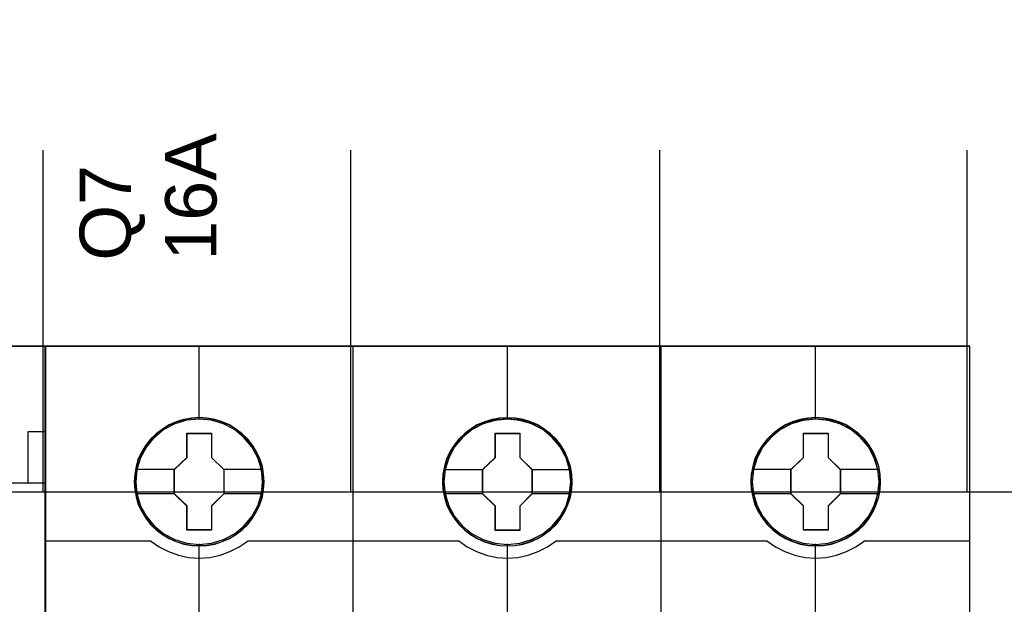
# Model space of a CAD drawing. Extents: x -631805 to -376315, y -40155 to 84873.
# Tile 34 of 256: x -614658 to -614083, y -34621 to -34279. Entities that reach past the tile are written whole.
import ezdxf

# ---------------------------------------------------------------- set-up
doc = ezdxf.new("R2010")
doc.units = 0
doc.header["$MEASUREMENT"] = 0
doc.layers.get('0').update_dxf_attribs({"color": 252})
doc.layers.add('45', color=8, linetype='Continuous')
doc.layers.add('50', color=7, linetype='Continuous')
doc.styles.get("Standard").update_dxf_attribs({"font": 'arial.ttf', "bigfont": 'BIGFONT.SHX'})

# ---------------------------------------------------------------- blocks, each defined once
blk = doc.blocks.new('*U1055')
at = {"layer": '50', "color": 7}
for points in [[(509.985212, -443.001536), (509.985212, -477.51456), (834.016113, -477.51456)], [(509.985212, -443.001536), (509.985212, -477.51456), (834.016113, -477.51456)], [(545.872295, -477.55693), (545.872295, -457.544965)], [(563.848974, -477.55693), (563.848974, -457.544965)], [(581.907835, -477.55693), (581.907835, -457.544965)], [(599.863306, -477.55693), (599.863306, -457.544965)]]:
    blk.add_lwpolyline(points, dxfattribs=at)
blk = doc.blocks.new('*U1057')
at = {"layer": '45', "color": 7}
for points in [[(527.997408, -468.984913), (546.002195, -468.984913), (546.002195, -468.984913), (546.002195, -552.014574), (546.002195, -552.014574), (527.997408, -552.014574), (527.997408, -552.014574), (509.998467, -552.014574), (509.998467, -552.014574), (509.998467, -468.984913), (509.998467, -468.984913), (527.997408, -468.984913), (527.997408, -468.984913)], [(527.997408, -468.99021), (545.996893, -468.99021), (545.996893, -552.009278), (527.997408, -552.009278), (510.003769, -552.009278), (510.003769, -468.99021), (527.997408, -468.99021)]]:
    blk.add_lwpolyline(points, close=True, dxfattribs=at)
for points in [[(544.994801, -477.006118), (544.994801, -473.987243)], [(544.994801, -473.987243), (546.002195, -473.987243)], [(527.991053, -476.990229), (546.002195, -476.990229)]]:
    blk.add_lwpolyline(points, dxfattribs=at)
blk = doc.blocks.new('*U1058')
at = {"layer": '45', "color": 7}
for points in [[(563.994078, -468.998154), (545.970383, -468.998154), (545.970383, -551.066542), (563.994078, -551.066542), (582.006626, -551.066542), (600.030321, -551.066542), (600.030321, -468.998154), (582.006626, -468.998154), (563.994078, -468.998154)], [(558.777541, -476.924026), (558.755159, -476.470835), (558.68242, -476.023171), (558.525751, -475.592087), (558.3467, -475.177584), (558.111697, -474.785187), (557.83193, -474.437004), (557.501806, -474.116454), (557.132514, -473.840119), (556.763222, -473.596943), (556.332382, -473.414562), (555.901541, -473.287447), (555.442724, -473.204546), (554.989503, -473.176913), (554.530686, -473.204546), (554.088655, -473.287447), (553.641028, -473.414562), (553.226974, -473.596943), (552.835301, -473.840119), (552.4772, -474.116454), (552.14148, -474.437004), (551.872904, -474.785187), (551.632305, -475.177584), (551.430873, -475.592087), (551.313371, -476.023171), (551.223846, -476.470835), (551.190274, -476.924026), (551.223846, -477.371689), (551.313371, -477.8083), (551.430873, -478.24491), (551.632305, -478.659414), (551.872904, -479.046284), (552.14148, -479.411047), (552.4772, -479.731597), (552.835301, -480.007932), (553.226974, -480.240054), (553.641028, -480.422436), (554.088655, -480.560604), (554.530686, -480.649031), (554.989503, -480.671138), (555.442724, -480.649031), (555.901541, -480.560604), (556.332382, -480.422436), (556.763222, -480.240054), (557.132514, -480.007932), (557.501806, -479.731597), (557.83193, -479.411047), (558.111697, -479.046284), (558.3467, -478.659414), (558.525751, -478.24491), (558.68242, -477.8083), (558.755159, -477.371689), (558.777541, -476.924026)], [(558.777541, -476.924026), (558.755159, -476.470835), (558.68242, -476.023171), (558.525751, -475.592087), (558.3467, -475.177584), (558.111697, -474.785187), (557.83193, -474.437004), (557.501806, -474.116454), (557.132514, -473.840119), (556.763222, -473.596943), (556.332382, -473.414562), (555.901541, -473.287447), (555.442724, -473.204546), (554.989503, -473.176913), (554.530686, -473.204546), (554.088655, -473.287447), (553.641028, -473.414562), (553.226974, -473.596943), (552.835301, -473.840119), (552.4772, -474.116454), (552.14148, -474.437004), (551.872904, -474.785187), (551.632305, -475.177584), (551.430873, -475.592087), (551.313371, -476.023171), (551.223846, -476.470835), (551.190274, -476.924026), (551.223846, -477.371689), (551.313371, -477.8083), (551.430873, -478.24491), (551.632305, -478.659414), (551.872904, -479.046284), (552.14148, -479.411047), (552.4772, -479.731597), (552.835301, -480.007932), (553.226974, -480.240054), (553.641028, -480.422436), (554.088655, -480.560604), (554.530686, -480.649031), (554.989503, -480.671138), (555.442724, -480.649031), (555.901541, -480.560604), (556.332382, -480.422436), (556.763222, -480.240054), (557.132514, -480.007932), (557.501806, -479.731597), (557.83193, -479.411047), (558.111697, -479.046284), (558.3467, -478.659414), (558.525751, -478.24491), (558.68242, -477.8083), (558.755159, -477.371689), (558.777541, -476.924026)], [(576.788683, -476.929322), (576.766301, -476.476131), (576.693559, -476.028467), (576.536884, -475.597384), (576.357826, -475.18288), (576.122813, -474.790483), (575.843036, -474.4423), (575.512899, -474.121751), (575.149188, -473.839888), (574.774287, -473.602239), (574.34343, -473.419858), (573.912573, -473.292743), (573.453738, -473.209843), (573.000499, -473.182209), (572.54726, -473.209843), (572.099616, -473.292743), (571.651972, -473.419858), (571.237902, -473.602239), (570.846214, -473.839888), (570.488099, -474.121751), (570.152366, -474.4423), (569.889375, -474.790483), (569.643171, -475.18288), (569.447327, -475.597384), (569.324225, -476.028467), (569.234696, -476.476131), (569.206719, -476.929322), (569.234696, -477.376986), (569.324225, -477.813596), (569.447327, -478.250207), (569.643171, -478.66471), (569.889375, -479.05158), (570.152366, -479.416344), (570.488099, -479.736893), (570.846214, -480.013229), (571.237902, -480.245351), (571.651972, -480.427732), (572.099616, -480.5659), (572.54726, -480.654328), (573.000499, -480.676434), (573.453738, -480.654328), (573.912573, -480.5659), (574.34343, -480.427732), (574.774287, -480.245351), (575.149188, -480.013229), (575.512899, -479.736893), (575.843036, -479.416344), (576.122813, -479.05158), (576.357826, -478.66471), (576.536884, -478.250207), (576.693559, -477.813596), (576.766301, -477.376986), (576.788683, -476.929322)], [(576.788683, -476.929322), (576.766301, -476.476131), (576.693559, -476.028467), (576.536884, -475.597384), (576.357826, -475.18288), (576.122813, -474.790483), (575.843036, -474.4423), (575.512899, -474.121751), (575.149188, -473.839888), (574.774287, -473.602239), (574.34343, -473.419858), (573.912573, -473.292743), (573.453738, -473.209843), (573.000499, -473.182209), (572.54726, -473.209843), (572.099616, -473.292743), (571.651972, -473.419858), (571.237902, -473.602239), (570.846214, -473.839888), (570.488099, -474.121751), (570.152366, -474.4423), (569.889375, -474.790483), (569.643171, -475.18288), (569.447327, -475.597384), (569.324225, -476.028467), (569.234696, -476.476131), (569.206719, -476.929322), (569.234696, -477.376986), (569.324225, -477.813596), (569.447327, -478.250207), (569.643171, -478.66471), (569.889375, -479.05158), (570.152366, -479.416344), (570.488099, -479.736893), (570.846214, -480.013229), (571.237902, -480.245351), (571.651972, -480.427732), (572.099616, -480.5659), (572.54726, -480.654328), (573.000499, -480.676434), (573.453738, -480.654328), (573.912573, -480.5659), (574.34343, -480.427732), (574.774287, -480.245351), (575.149188, -480.013229), (575.512899, -479.736893), (575.843036, -479.416344), (576.122813, -479.05158), (576.357826, -478.66471), (576.536884, -478.250207), (576.693559, -477.813596), (576.766301, -477.376986), (576.788683, -476.929322)], [(576.772777, -476.930646), (576.750489, -476.479537), (576.678052, -476.03393), (576.522034, -475.604826), (576.343728, -475.192227), (576.109701, -474.801632), (575.831098, -474.455049), (575.502346, -474.135972), (575.140161, -473.855404), (574.766833, -473.618847), (574.337783, -473.437303), (573.908734, -473.310773), (573.451825, -473.228253), (573.000487, -473.200746), (572.54915, -473.228253), (572.103384, -473.310773), (571.657619, -473.437303), (571.245286, -473.618847), (570.855241, -473.855404), (570.498629, -474.135972), (570.164304, -474.455049), (569.902417, -474.801632), (569.657246, -475.192227), (569.462224, -475.604826), (569.339638, -476.03393), (569.250485, -476.479537), (569.222625, -476.930646), (569.250485, -477.376253), (569.339638, -477.810858), (569.462224, -478.245463), (569.657246, -478.658063), (569.902417, -479.043156), (570.164304, -479.406243), (570.498629, -479.72532), (570.855241, -480.000386), (571.245286, -480.231442), (571.657619, -480.412986), (572.103384, -480.550519), (572.54915, -480.63854), (573.000487, -480.660546), (573.451825, -480.63854), (573.908734, -480.550519), (574.337783, -480.412986), (574.766833, -480.231442), (575.140161, -480.000386), (575.502346, -479.72532), (575.831098, -479.406243), (576.109701, -479.043156), (576.343728, -478.658063), (576.522034, -478.245463), (576.678052, -477.810858), (576.750489, -477.376253), (576.772777, -476.930646)], [(594.805128, -476.924026), (594.782747, -476.470835), (594.710007, -476.023171), (594.553338, -475.592087), (594.374288, -475.177584), (594.139284, -474.785187), (593.859517, -474.437004), (593.529393, -474.116454), (593.160101, -473.840119), (592.790809, -473.596943), (592.359969, -473.414562), (591.929129, -473.287447), (591.470312, -473.204546), (591.01709, -473.176913), (590.558273, -473.204546), (590.116242, -473.287447), (589.668616, -473.414562), (589.254561, -473.596943), (588.862888, -473.840119), (588.504787, -474.116454), (588.169067, -474.437004), (587.906087, -474.785187), (587.659892, -475.177584), (587.458461, -475.592087), (587.340959, -476.023171), (587.251433, -476.470835), (587.217861, -476.924026), (587.251433, -477.371689), (587.340959, -477.8083), (587.458461, -478.24491), (587.659892, -478.659414), (587.906087, -479.046284), (588.169067, -479.411047), (588.504787, -479.731597), (588.862888, -480.007932), (589.254561, -480.240054), (589.668616, -480.422436), (590.116242, -480.560604), (590.558273, -480.649031), (591.01709, -480.671138), (591.470312, -480.649031), (591.929129, -480.560604), (592.359969, -480.422436), (592.790809, -480.240054), (593.160101, -480.007932), (593.529393, -479.731597), (593.859517, -479.411047), (594.139284, -479.046284), (594.374288, -478.659414), (594.553338, -478.24491), (594.710007, -477.8083), (594.782747, -477.371689), (594.805128, -476.924026)], [(594.805128, -476.924026), (594.782747, -476.470835), (594.710007, -476.023171), (594.553338, -475.592087), (594.374288, -475.177584), (594.139284, -474.785187), (593.859517, -474.437004), (593.529393, -474.116454), (593.160101, -473.840119), (592.790809, -473.596943), (592.359969, -473.414562), (591.929129, -473.287447), (591.470312, -473.204546), (591.01709, -473.176913), (590.558273, -473.204546), (590.116242, -473.287447), (589.668616, -473.414562), (589.254561, -473.596943), (588.862888, -473.840119), (588.504787, -474.116454), (588.169067, -474.437004), (587.906087, -474.785187), (587.659892, -475.177584), (587.458461, -475.592087), (587.340959, -476.023171), (587.251433, -476.470835), (587.217861, -476.924026), (587.251433, -477.371689), (587.340959, -477.8083), (587.458461, -478.24491), (587.659892, -478.659414), (587.906087, -479.046284), (588.169067, -479.411047), (588.504787, -479.731597), (588.862888, -480.007932), (589.254561, -480.240054), (589.668616, -480.422436), (590.116242, -480.560604), (590.558273, -480.649031), (591.01709, -480.671138), (591.470312, -480.649031), (591.929129, -480.560604), (592.359969, -480.422436), (592.790809, -480.240054), (593.160101, -480.007932), (593.529393, -479.731597), (593.859517, -479.411047), (594.139284, -479.046284), (594.374288, -478.659414), (594.553338, -478.24491), (594.710007, -477.8083), (594.782747, -477.371689), (594.805128, -476.924026)], [(594.789222, -476.92535), (594.766934, -476.474241), (594.6945, -476.028633), (594.538488, -475.59953), (594.360188, -475.18693), (594.126169, -474.796336), (593.847576, -474.449752), (593.518836, -474.130675), (593.151092, -473.855609), (592.783349, -473.613551), (592.354315, -473.432007), (591.925281, -473.305476), (591.468388, -473.222956), (591.017067, -473.19545), (590.560173, -473.222956), (590.119996, -473.305476), (589.674246, -473.432007), (589.261928, -473.613551), (588.871897, -473.855609), (588.515297, -474.130675), (588.180985, -474.449752), (587.919107, -474.796336), (587.673945, -475.18693), (587.473358, -475.59953), (587.356349, -476.028633), (587.267199, -476.474241), (587.233768, -476.92535), (587.267199, -477.370957), (587.356349, -477.805562), (587.473358, -478.240167), (587.673945, -478.652766), (587.919107, -479.037859), (588.180985, -479.400947), (588.515297, -479.720024), (588.871897, -479.99509), (589.261928, -480.226146), (589.674246, -480.40769), (590.119996, -480.545223), (590.560173, -480.633244), (591.017067, -480.655249), (591.468388, -480.633244), (591.925281, -480.545223), (592.354315, -480.40769), (592.783349, -480.226146), (593.151092, -479.99509), (593.518836, -479.720024), (593.847576, -479.400947), (594.126169, -479.037859), (594.360188, -478.652766), (594.538488, -478.240167), (594.6945, -477.805562), (594.766934, -477.370957), (594.789222, -476.92535)], [(554.272194, -474.079927), (555.715182, -474.079927), (555.715182, -475.496561), (556.436675, -476.204878), (556.436675, -477.627046), (555.715182, -478.346431), (555.715182, -479.757531), (554.272194, -479.757531), (554.272194, -478.346431), (553.53379, -477.627046), (553.53379, -476.204878), (554.272194, -475.496561), (554.272194, -474.079927)], [(554.272194, -474.079927), (555.715182, -474.079927), (555.715182, -474.079927), (555.715182, -475.496561), (555.715182, -475.496561), (556.436675, -476.204878), (556.436675, -476.204878), (556.436675, -477.627046), (556.436675, -477.627046), (555.715182, -478.346431), (555.715182, -478.346431), (555.715182, -479.757531), (555.715182, -479.757531), (554.272194, -479.757531), (554.272194, -479.757531), (554.272194, -478.346431), (554.272194, -478.346431), (553.53379, -477.627046), (553.53379, -477.627046), (553.53379, -476.204878), (553.53379, -476.204878), (554.272194, -475.496561), (554.272194, -475.496561), (554.272194, -474.079927), (554.272194, -474.079927)], [(554.280008, -474.095816), (555.707182, -474.095816), (555.707182, -475.504521), (556.420769, -476.208874), (556.420769, -477.623082), (555.707182, -478.33844), (555.707182, -479.741642), (554.280008, -479.741642), (554.280008, -478.33844), (553.549697, -477.623082), (553.549697, -476.208874), (554.280008, -475.504521), (554.280008, -474.095816)], [(572.2894, -474.079927), (573.733874, -474.079927), (573.733874, -475.502036), (574.450469, -476.210323), (574.450469, -477.632432), (573.733874, -478.351786), (573.733874, -479.762828), (572.2894, -479.762828), (572.2894, -478.351786), (571.550235, -477.632432), (571.550235, -476.210323), (572.2894, -475.502036), (572.2894, -474.079927)], [(572.2894, -474.079927), (573.733874, -474.079927), (573.733874, -474.079927), (573.733874, -475.502036), (573.733874, -475.502036), (574.450469, -476.210323), (574.450469, -476.210323), (574.450469, -477.632432), (574.450469, -477.632432), (573.733874, -478.351786), (573.733874, -478.351786), (573.733874, -479.762828), (573.733874, -479.762828), (572.2894, -479.762828), (572.2894, -479.762828), (572.2894, -478.351786), (572.2894, -478.351786), (571.550235, -477.632432), (571.550235, -477.632432), (571.550235, -476.210323), (571.550235, -476.210323), (572.2894, -475.502036), (572.2894, -475.502036), (572.2894, -474.079927), (572.2894, -474.079927)], [(572.298498, -474.095816), (573.724487, -474.095816), (573.724487, -475.509972), (574.431912, -476.214299), (574.431912, -477.628456), (573.724487, -478.343788), (573.724487, -479.746939), (572.298498, -479.746939), (572.298498, -478.343788), (571.568792, -477.628456), (571.568792, -476.214299), (572.298498, -475.509972), (572.298498, -474.095816)], [(590.302183, -474.079927), (591.745337, -474.079927), (591.745337, -475.496561), (592.466914, -476.204878), (592.466914, -477.627046), (591.745337, -478.346431), (591.745337, -479.757531), (590.302183, -479.757531), (590.302183, -478.346431), (589.569331, -477.627046), (589.569331, -476.204878), (590.302183, -475.496561), (590.302183, -474.079927)], [(590.302183, -474.079927), (591.745337, -474.079927), (591.745337, -474.079927), (591.745337, -475.496561), (591.745337, -475.496561), (592.466914, -476.204878), (592.466914, -476.204878), (592.466914, -477.627046), (592.466914, -477.627046), (591.745337, -478.346431), (591.745337, -478.346431), (591.745337, -479.757531), (591.745337, -479.757531), (590.302183, -479.757531), (590.302183, -479.757531), (590.302183, -478.346431), (590.302183, -478.346431), (589.569331, -477.627046), (589.569331, -477.627046), (589.569331, -476.204878), (589.569331, -476.204878), (590.302183, -475.496561), (590.302183, -475.496561), (590.302183, -474.079927), (590.302183, -474.079927)], [(590.310043, -474.095816), (591.737353, -474.095816), (591.737353, -475.504521), (592.451008, -476.208874), (592.451008, -477.623082), (591.737353, -478.33844), (591.737353, -479.741642), (590.310043, -479.741642), (590.310043, -478.33844), (589.585237, -477.623082), (589.585237, -476.208874), (590.310043, -475.504521), (590.310043, -474.095816)]]:
    blk.add_lwpolyline(points, close=True, dxfattribs=at)
at = {"layer": '45', "color": 139}
for points in [[(563.994078, -468.998154), (545.970383, -468.998154), (545.970383, -551.066542), (563.994078, -551.066542), (582.006626, -551.066542), (600.030321, -551.066542), (600.030321, -468.998154), (582.006626, -468.998154), (563.994078, -468.998154)], [(563.999378, -469.014043), (545.986289, -469.014043), (545.986289, -551.048005), (563.999378, -551.048005), (582.001326, -551.048005), (600.014415, -551.048005), (600.014415, -469.014043), (582.001326, -469.014043), (563.999378, -469.014043)], [(558.692708, -476.919938), (558.619957, -476.201544), (558.412898, -475.516306), (558.071531, -474.880804), (557.612643, -474.322666), (557.047428, -473.875052), (556.403867, -473.537959), (555.704343, -473.327967), (554.982435, -473.261653), (554.260527, -473.327967), (553.572195, -473.537959), (552.928634, -473.875052), (552.363419, -474.322666), (551.904531, -474.880804), (551.563164, -475.516306), (551.344912, -476.201544), (551.277758, -476.919938), (551.344912, -477.632807), (551.563164, -478.323571), (551.904531, -478.948021), (552.363419, -479.506158), (552.928634, -479.959299), (553.572195, -480.296392), (554.260527, -480.51191), (554.982435, -480.58375), (555.704343, -480.51191), (556.403867, -480.296392), (557.047428, -479.959299), (557.612643, -479.506158), (558.071531, -478.948021), (558.412898, -478.323571), (558.619957, -477.632807), (558.692708, -476.919938)], [(558.69801, -476.919938), (558.625262, -476.201544), (558.418211, -475.516306), (558.071261, -474.88633), (557.606796, -474.328193), (557.052796, -473.875052), (556.409259, -473.543485), (555.709764, -473.327967), (554.987884, -473.261653), (554.266004, -473.327967), (553.566508, -473.543485), (552.928568, -473.875052), (552.368972, -474.328193), (551.89891, -474.88633), (551.557557, -475.516306), (551.350506, -476.201544), (551.277758, -476.919938), (551.350506, -477.632807), (551.557557, -478.323571), (551.89891, -478.953547), (552.368972, -479.511684), (552.928568, -479.964825), (553.566508, -480.301918), (554.266004, -480.51191), (554.987884, -480.58375), (555.709764, -480.51191), (556.409259, -480.301918), (557.052796, -479.964825), (557.606796, -479.511684), (558.071261, -478.953547), (558.418211, -478.323571), (558.625262, -477.632807), (558.69801, -476.919938)], [(576.711803, -476.919938), (576.633432, -476.201544), (576.426307, -475.516306), (576.084831, -474.88633), (575.625798, -474.328193), (575.060403, -473.875052), (574.416637, -473.543485), (573.72249, -473.327967), (572.994754, -473.261653), (572.272617, -473.327967), (571.584067, -473.543485), (570.940301, -473.875052), (570.374906, -474.328193), (569.915873, -474.88633), (569.574397, -475.516306), (569.361674, -476.201544), (569.288901, -476.919938), (569.361674, -477.632807), (569.574397, -478.323571), (569.915873, -478.953547), (570.374906, -479.511684), (570.940301, -479.964825), (571.584067, -480.301918), (572.272617, -480.51191), (572.994754, -480.58375), (573.72249, -480.51191), (574.416637, -480.301918), (575.060403, -479.964825), (575.625798, -479.511684), (576.084831, -478.953547), (576.426307, -478.323571), (576.633432, -477.632807), (576.711803, -476.919938)], [(576.711803, -476.925235), (576.63903, -476.20684), (576.431905, -475.521603), (576.084831, -474.8861), (575.6202, -474.327963), (575.066001, -473.874822), (574.422235, -473.543255), (573.72249, -473.333263), (573.000352, -473.26695), (572.278215, -473.333263), (571.578469, -473.543255), (570.940301, -473.874822), (570.380504, -474.327963), (569.915873, -474.8861), (569.568799, -475.521603), (569.361674, -476.20684), (569.288901, -476.925235), (569.361674, -477.638103), (569.568799, -478.328867), (569.915873, -478.953317), (570.380504, -479.511454), (570.940301, -479.964596), (571.578469, -480.301688), (572.278215, -480.517207), (573.000352, -480.589046), (573.72249, -480.517207), (574.422235, -480.301688), (575.066001, -479.964596), (575.6202, -479.511454), (576.084831, -478.953317), (576.431905, -478.328867), (576.63903, -477.638103), (576.711803, -476.925235)], [(594.722946, -476.925235), (594.650198, -476.20684), (594.443148, -475.521603), (594.101794, -474.8861), (593.631733, -474.327963), (593.077732, -473.874822), (592.434196, -473.543255), (591.7347, -473.333263), (591.01282, -473.26695), (590.290941, -473.333263), (589.591445, -473.543255), (588.953505, -473.874822), (588.393908, -474.327963), (587.929443, -474.8861), (587.582493, -475.521603), (587.375442, -476.20684), (587.302695, -476.925235), (587.375442, -477.638103), (587.582493, -478.328867), (587.929443, -478.953317), (588.393908, -479.511454), (588.953505, -479.964596), (589.591445, -480.301688), (590.290941, -480.517207), (591.01282, -480.589046), (591.7347, -480.517207), (592.434196, -480.301688), (593.077732, -479.964596), (593.631733, -479.511454), (594.101794, -478.953317), (594.443148, -478.328867), (594.650198, -477.638103), (594.722946, -476.925235)], [(594.722946, -476.919938), (594.644599, -476.201544), (594.43754, -475.516306), (594.096173, -474.88633), (593.637285, -474.328193), (593.07207, -473.875052), (592.428509, -473.543485), (591.734581, -473.327967), (591.012673, -473.261653), (590.285169, -473.327967), (589.596838, -473.543485), (588.953276, -473.875052), (588.388061, -474.328193), (587.929173, -474.88633), (587.587806, -475.516306), (587.375151, -476.201544), (587.307997, -476.919938), (587.375151, -477.632807), (587.587806, -478.323571), (587.929173, -478.953547), (588.388061, -479.511684), (588.953276, -479.964825), (589.596838, -480.301918), (590.285169, -480.51191), (591.012673, -480.58375), (591.734581, -480.51191), (592.428509, -480.301918), (593.07207, -479.964825), (593.637285, -479.511684), (594.096173, -478.953547), (594.43754, -478.323571), (594.644599, -477.632807), (594.722946, -476.919938)]]:
    blk.add_lwpolyline(points, close=True, dxfattribs=at)
for points in [[(554.970652, -468.998154), (554.970652, -473.290783)], [(563.981526, -487.810513), (563.981526, -468.998154)], [(572.981795, -468.998154), (572.981795, -473.290783)], [(581.982064, -487.810513), (581.982064, -468.998154)], [(590.992937, -468.998154), (590.992937, -473.290783)], [(545.970383, -480.366603), (552.17646, -480.366603)], [(552.141996, -480.366603), (552.646397, -480.719876), (553.190029, -481.004774), (553.772892, -481.215598), (554.372568, -481.346651), (554.989058, -481.380839), (555.605548, -481.346651), (556.210829, -481.215598), (556.788088, -481.004774), (557.33172, -480.719876), (557.841725, -480.366603)], [(557.80461, -480.366603), (570.187602, -480.366603)], [(570.153139, -480.366603), (570.657566, -480.719876), (571.201227, -481.004774), (571.784121, -481.215598), (572.38383, -481.346651), (573.000352, -481.380839), (573.616875, -481.346651), (574.216583, -481.215598), (574.799477, -481.004774), (575.343138, -480.719876), (575.847565, -480.366603)], [(575.813102, -480.366603), (588.196094, -480.366603)], [(588.158979, -480.366603), (588.668985, -480.719876), (589.212617, -481.004774), (589.789875, -481.215598), (590.395156, -481.346651), (591.011646, -481.380839), (591.628136, -481.346651), (592.227812, -481.215598), (592.805071, -481.004774), (593.354307, -480.719876), (593.858708, -480.366603)], [(593.824245, -480.366603), (600.030321, -480.366603)], [(554.970652, -480.559916), (554.970652, -487.810513)], [(572.981795, -480.559916), (572.981795, -487.810513)], [(590.992937, -480.559916), (590.992937, -487.810513)]]:
    blk.add_lwpolyline(points, dxfattribs=at)
at = {"layer": '45', "color": 59}
blk.add_lwpolyline([(563.981526, -487.810513), (563.981526, -468.998154)], dxfattribs=at)
blk.add_lwpolyline([(558.761635, -476.92535), (558.739347, -476.474241), (558.666913, -476.028633), (558.5109, -475.59953), (558.332601, -475.18693), (558.098582, -474.796336), (557.819989, -474.449752), (557.491248, -474.130675), (557.123505, -473.855609), (556.755762, -473.613551), (556.326728, -473.432007), (555.897694, -473.305476), (555.440801, -473.222956), (554.989479, -473.19545), (554.532586, -473.222956), (554.092408, -473.305476), (553.646659, -473.432007), (553.234341, -473.613551), (552.84431, -473.855609), (552.48771, -474.130675), (552.153398, -474.449752), (551.885948, -474.796336), (551.646358, -475.18693), (551.445771, -475.59953), (551.328761, -476.028633), (551.239611, -476.474241), (551.20618, -476.92535), (551.239611, -477.370957), (551.328761, -477.805562), (551.445771, -478.240167), (551.646358, -478.652766), (551.885948, -479.037859), (552.153398, -479.400947), (552.48771, -479.720024), (552.84431, -479.99509), (553.234341, -480.226146), (553.646659, -480.40769), (554.092408, -480.545223), (554.532586, -480.633244), (554.989479, -480.655249), (555.440801, -480.633244), (555.897694, -480.545223), (556.326728, -480.40769), (556.755762, -480.226146), (557.123505, -479.99509), (557.491248, -479.720024), (557.819989, -479.400947), (558.098582, -479.037859), (558.332601, -478.652766), (558.5109, -478.240167), (558.666913, -477.805562), (558.739347, -477.370957), (558.761635, -476.92535)], close=True, dxfattribs=at)
at = {"layer": '45', "color": 7}
for points in [[(551.261852, -476.19314), (553.568254, -476.19314)], [(556.402212, -476.19314), (558.703312, -476.19314)], [(569.278297, -476.198436), (571.58735, -476.198436)], [(574.413355, -476.198436), (576.717105, -476.198436)], [(587.289439, -476.19314), (589.603794, -476.19314)], [(592.429799, -476.19314), (594.73355, -476.19314)], [(551.261852, -477.604597), (553.568254, -477.604597)], [(556.402212, -477.604597), (558.703312, -477.604597)], [(569.278297, -477.609893), (571.58735, -477.609893)], [(574.413355, -477.609893), (576.717105, -477.609893)], [(587.289439, -477.604597), (589.603794, -477.604597)], [(592.429799, -477.604597), (594.73355, -477.604597)]]:
    blk.add_lwpolyline(points, dxfattribs=at)

msp = doc.modelspace()

# ---------------------------------------------------------------- block references
at = {"xscale": 10, "yscale": 10, "zscale": 10}
for name in ['*U1055', '*U1057']:
    msp.add_blockref(name, (-620103.09, -29779.66), dxfattribs=at)
ref = msp.add_blockref('*U1058', (-620103.09, -29779.66), dxfattribs=dict(xscale=10, yscale=10, zscale=10))
ref.add_attrib('Oznaczenie', 'Q7', (-614593.09, -34419.66), dxfattribs={"height": 30, "rotation": 90, "flags": 2})
ref.add_attrib('Pr¹d znamionowy', '16A', (-614543.09, -34419.66), dxfattribs={"height": 30, "rotation": 90, "flags": 2})

doc.saveas('drawing.dxf')
